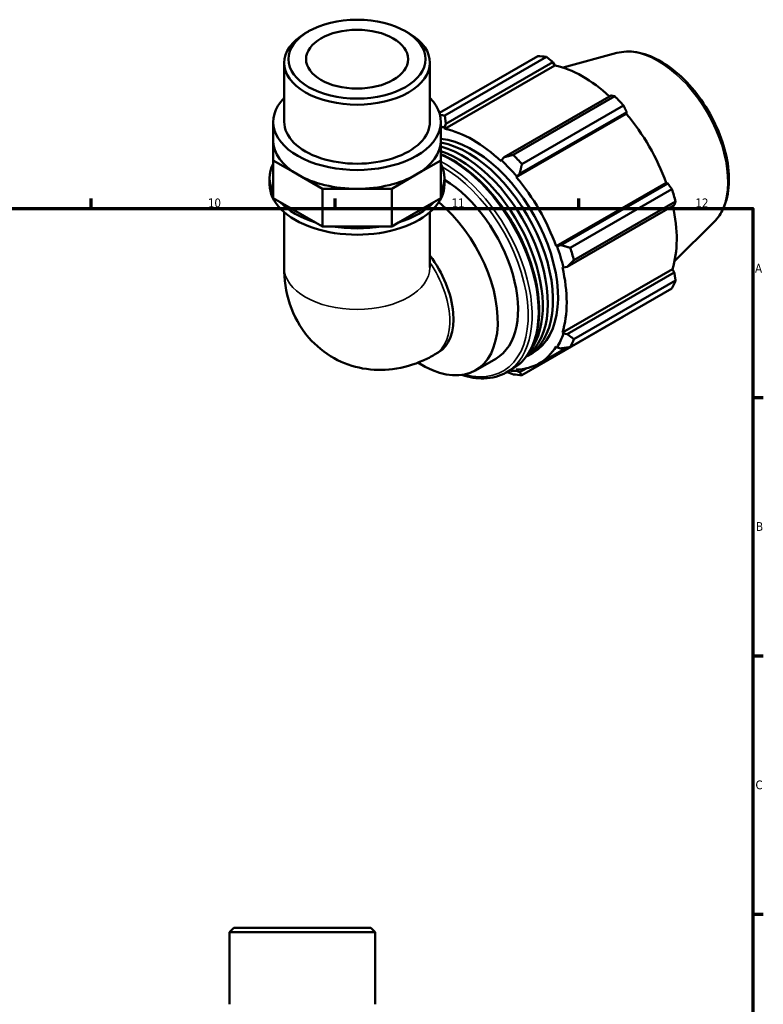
# Model space of a CAD drawing. Header units: millimetres. Extents: x 0 to 931, y 0 to 920.
# Tile 6 of 6: x 610 to 824, y 345 to 628. Entities that reach past the tile are written whole.
import ezdxf

# ---------------------------------------------------------------- set-up
doc = ezdxf.new("R2010")
doc.units = ezdxf.units.MM
for name, color, linetype, lineweight in [('Border (ISO)', 7, 'Continuous', 70), ('Visible (ISO)', 7, 'Continuous', 50), ('Visible Narrow (ISO)', 7, 'Continuous', 35)]:
    doc.layers.add(name, color=color, linetype=linetype, lineweight=lineweight)
doc.styles.add('Note Text (ISO)', font='tahoma.ttf')

# ---------------------------------------------------------------- blocks, each defined once
blk = doc.blocks.new('Borders Default Border')
at = {"layer": 'Border (ISO)'}
for p, q in [((630.75, 574), (630.75, 576.9)), ((700.83, 574), (700.83, 576.9)), ((770.92, 574), (770.92, 576.9)), ((821, 519.75), (823.9, 519.75)), ((821, 445.5), (823.9, 445.5)), ((821, 371.25), (823.9, 371.25))]:
    blk.add_line(p, q, dxfattribs=at)
at = {"layer": 'Border (ISO)', "flags": 128}
blk.add_lwpolyline([(20, 20), (20, 574), (821, 574), (821, 20), (20, 20)], dxfattribs=at)
at = {"layer": 'Border (ISO)', "color": 232, "true_color": 0xca0064, "char_height": 2.5, "attachment_point": 7, "style": 'Note Text (ISO)'}
for s, insert in [('10', (664.29, 574.35)), ('11', (734.37, 574.4)), ('12', (804.46, 574.4)), ('A', (821.59, 555.62)), ('B', (821.89, 481.38)), ('C', (821.73, 407.08))]:
    blk.add_mtext(s, dxfattribs=dict(at, insert=insert))

msp = doc.modelspace()

# ---------------------------------------------------------------- linework, layer by layer
at = {"layer": 'Visible (ISO)'}
for p, q in [((693.189, 624.933), (692.296, 624.415)), ((721.152, 624.933), (722.045, 624.415)), ((730.846, 601.545), (759.111, 617.822)), ((761.642, 617.577), (732.412, 600.745)), ((781.89, 618.718), (766.407, 614.519)), ((686.215, 598.957), (686.215, 615.915)), ((728.125, 598.957), (728.125, 615.915)), ((732.382, 596.95), (764.01, 615.163)), ((732.7, 598.393), (763.466, 616.11)), ((763.466, 616.11), (764.01, 615.163)), ((780.204, 606.471), (749.438, 588.754)), ((752.046, 589.439), (781.275, 606.271)), ((783.806, 603.601), (754.576, 586.769)), ((752.939, 583.032), (784.568, 601.246)), ((753.92, 584.027), (784.687, 601.744)), ((784.687, 601.744), (784.568, 601.246)), ((683.08, 599.314), (683.072, 599.309)), ((683.072, 599.309), (683.072, 598.957)), ((683.072, 593.561), (683.072, 598.957)), ((731.269, 599.309), (731.261, 599.314)), ((731.269, 598.957), (731.269, 599.309)), ((731.269, 593.561), (731.269, 598.957)), ((732.295, 597.32), (732.7, 598.393)), ((732.382, 596.95), (732.295, 597.32)), ((683.072, 593.561), (683.072, 587.813)), ((731.269, 587.813), (731.269, 593.561)), ((749.438, 588.754), (748.684, 587.881)), ((683.072, 587.813), (690.13, 583.748)), ((683.072, 577.021), (683.072, 587.813)), ((724.211, 583.748), (731.269, 587.813)), ((731.269, 577.021), (731.269, 587.813)), ((748.684, 587.881), (748.597, 587.612)), ((690.13, 583.748), (697.189, 579.684)), ((717.152, 579.684), (724.211, 583.748)), ((752.939, 583.032), (753.073, 583.252)), ((753.073, 583.252), (753.92, 584.027)), ((682.024, 580.971), (682.024, 582.769)), ((732.316, 580.971), (732.316, 582.769)), ((764.405, 563.173), (796.033, 581.386)), ((796.522, 581.244), (765.756, 563.526)), ((796.033, 581.386), (796.522, 581.244)), ((697.189, 579.684), (707.17, 579.684)), ((697.189, 568.892), (697.189, 579.684)), ((707.17, 579.684), (717.152, 579.684)), ((717.152, 568.892), (717.152, 579.684)), ((768.459, 562.723), (797.689, 579.555)), ((685.051, 575.881), (683.072, 577.021)), ((695.21, 570.032), (685.051, 575.881)), ((729.29, 575.881), (719.131, 570.032)), ((731.269, 577.021), (729.29, 575.881)), ((767.613, 557.275), (798.379, 574.992)), ((798.737, 576.025), (769.508, 559.193)), ((686.215, 572.966), (686.215, 557.069)), ((728.125, 572.966), (728.125, 557.069)), ((697.189, 568.892), (695.21, 570.032)), ((699.987, 568.892), (697.189, 568.892)), ((714.354, 568.892), (699.987, 568.892)), ((717.152, 568.892), (714.354, 568.892)), ((719.131, 570.032), (717.152, 568.892)), ((809.849, 570.166), (798.446, 558.882)), ((764.662, 563.179), (764.405, 563.173)), ((765.756, 563.526), (764.662, 563.179)), ((766.203, 557.117), (766.48, 557.058)), ((766.203, 538.369), (797.832, 556.582)), ((766.48, 557.058), (767.613, 557.275)), ((798.379, 555.64), (767.613, 537.923)), ((797.832, 556.582), (798.379, 555.64)), ((769.508, 536.493), (798.737, 553.326)), ((797.689, 551.003), (768.459, 534.171)), ((754.576, 526.114), (783.806, 542.947)), ((766.48, 538.109), (766.203, 538.369)), ((767.613, 537.923), (766.48, 538.109)), ((729.482, 532.03), (730.521, 532.629)), ((756.294, 531.725), (757.756, 532.567)), ((759.517, 529.508), (767.355, 534.021)), ((764.405, 534.384), (764.662, 534.081)), ((764.662, 534.081), (765.756, 533.81)), ((741.221, 527.488), (747.066, 530.854)), ((750.087, 526.916), (751.879, 527.948)), ((753.073, 527.356), (752.939, 527.73)), ((753.92, 526.941), (753.073, 527.356)), ((755.946, 528.108), (753.92, 526.941)), ((671.714, 367.306), (670.456, 366.049)), ((670.456, 345.306), (670.456, 366.049)), ((712.366, 366.049), (670.456, 366.049)), ((671.714, 367.306), (711.109, 367.306)), ((711.109, 367.306), (712.366, 366.049)), ((712.366, 345.306), (712.366, 366.049))]:
    msp.add_line(p, q, dxfattribs=at)
for major_axis in [(19.698, 0), (14.668, 0)]:
    msp.add_ellipse((707.17, 616.943), major_axis=major_axis, ratio=0.5758617, dxfattribs=at)
for centre, major_axis, ratio, start_param, end_param in [((707.17, 615.915), (-20.955, 0), 0.5758617, 5.5016397, 10.2063236), ((771.459, 580.384), (-20.46, 35.53), 0.5780931, 5.8451561, 5.9396837), ((772.118, 580.764), (19.028, -33.043), 0.5780931, 2.0696433, 2.6635608), ((707.17, 598.957), (-24.098, 0), 0.5758617, 5.7667102, 9.9412531), ((771.459, 580.384), (20.46, -35.53), 0.5780931, 1.9181653, 2.0126929), ((742.229, 563.552), (-20.46, 35.53), 0.5780931, 5.8451561, 5.8964474), ((772.118, 580.764), (19.028, -33.043), 0.5780931, 1.2672974, 1.8781627), ((707.17, 598.957), (-20.955, 0), 0.5758617, 0, 3.1415927), ((740.489, 562.55), (19.233, -33.398), 0.5780931, 2.6635608, 2.7032889), ((740.489, 562.55), (-19.028, 33.043), 0.5780931, 5.1942882, 5.8051535), ((707.17, 593.561), (-24.098, 0), 0.5758617, 0, 0.7853982), ((707.17, 593.561), (24.098, 0), 0.5758617, 5.4977871, 6.2831853), ((740.489, 562.55), (17.266, -29.984), 0.5780931, 0, 2.7445512), ((739.028, 561.709), (17.266, -29.984), 0.5780931, 6.2552243, 8.9640334), ((737.567, 560.867), (17.266, -29.984), 0.5780931, 0.0626699, 2.6184761), ((736.105, 560.026), (17.266, -29.984), 0.5780931, 0.2333782, 2.5571253), ((742.229, 563.552), (-20.46, 35.53), 0.5780931, 5.059758, 5.1542856), ((707.17, 582.769), (-25.146, 0), 0.5758617, 5.9934983, 6.5728723), ((707.17, 582.769), (25.146, 0), 0.5758617, 5.9934983, 6.5728723), ((740.489, 562.55), (19.233, -33.398), 0.5780931, 1.8781627, 2.0526956), ((707.17, 593.561), (24.098, 0), 0.5758617, 3.9269908, 4.712389), ((707.17, 593.561), (24.098, 0), 0.5758617, 4.712389, 5.4977871), ((740.489, 562.55), (-19.028, 33.043), 0.5780931, 4.4088901, 5.0197553), ((707.17, 580.971), (-25.146, 0), 0.5758617, 0, 3.1415927), ((731.721, 557.501), (15.345, -26.647), 0.5780931, 0, 2.3307487), ((771.459, 580.384), (20.46, -35.53), 0.5780931, 1.1327672, 1.2272947), ((707.17, 582.769), (25.146, 0), 0.5758617, 3.6373038, 4.2166778), ((707.17, 582.769), (25.146, 0), 0.5758617, 5.2081001, 5.7874741), ((725.876, 554.135), (15.345, -26.647), 0.5780931, 5.4444709, 8.4174334), ((772.118, 580.764), (19.028, -33.043), 0.5780931, 0.4818993, 1.0759774), ((707.17, 582.769), (25.146, 0), 0.5758617, 4.422702, 5.002076), ((740.489, 562.55), (19.233, -33.398), 0.5780931, 1.0927645, 1.2672974), ((720.064, 550.788), (10.457, -18.159), 0.5780931, 0, 1.782876), ((742.229, 563.552), (-20.46, 35.53), 0.5780931, 4.2743598, 4.3688874), ((740.489, 562.55), (-19.028, 33.043), 0.5780931, 3.6234919, 4.2343571), ((771.459, 580.384), (20.46, -35.53), 0.5780931, 0.347369, 0.4418966), ((740.489, 562.55), (19.233, -33.398), 0.5780931, 0.3073663, 0.4818993), ((742.229, 563.552), (20.46, -35.53), 0.5780931, 0.347369, 0.4418966), ((740.489, 562.55), (19.028, -33.043), 0.5780931, 5.9796864, 6.5905516), ((740.489, 562.55), (19.233, -33.398), 0.5780931, 5.8948269, 5.9796864), ((742.229, 563.552), (20.46, -35.53), 0.5780931, 5.8451561, 5.9396837)]:
    msp.add_ellipse(centre, major_axis=major_axis, ratio=ratio, start_param=start_param, end_param=end_param, dxfattribs=at)
for points, weights in [([(763.466, 616.11), (762.576, 616.831), (761.642, 617.577)], [1.00286889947, 1.00184242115, 1]), ([(781.275, 606.271), (780.733, 606.375), (780.204, 606.471)], [1, 1.00184242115, 1.00286889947]), ([(784.687, 601.744), (784.259, 602.656), (783.806, 603.601)], [1.00286889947, 1.00184242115, 1]), ([(732.7, 598.393), (732.548, 599.538), (732.412, 600.745)], [1.00658545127, 1.01261861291, 1.01785635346]), ([(752.046, 589.439), (750.704, 589.083), (749.438, 588.754)], [1.01785635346, 1.01261861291, 1.00658545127]), ([(753.92, 584.027), (754.23, 585.363), (754.576, 586.769)], [1.00658545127, 1.01261861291, 1.01785635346]), ([(797.689, 579.555), (797.097, 580.419), (796.522, 581.244)], [1, 1.00184242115, 1.00286889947]), ([(798.379, 574.992), (798.558, 575.5), (798.737, 576.025)], [1.00286889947, 1.00184242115, 1]), ([(768.459, 562.723), (767.069, 563.126), (765.756, 563.526)], [1.01785635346, 1.01261861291, 1.00658545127]), ([(767.613, 557.275), (768.53, 558.208), (769.508, 559.193)], [1.00658545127, 1.01261861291, 1.01785635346]), ([(798.737, 553.326), (798.558, 554.508), (798.379, 555.64)], [1, 1.00184242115, 1.00286889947]), ([(783.806, 542.947), (783.829, 542.991), (783.852, 543.035)], [1, 1.00009281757, 1.00018356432]), ([(769.508, 536.493), (768.53, 537.216), (767.613, 537.923)], [1.01785635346, 1.01261861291, 1.00658545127]), ([(765.756, 533.81), (767.069, 533.98), (768.459, 534.171)], [1.00658545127, 1.01261861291, 1.01785635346]), ([(750.296, 527.036), (751.154, 526.7), (752.046, 526.36)], [1.010530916, 1.01436985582, 1.01785635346]), ([(754.576, 526.114), (754.23, 526.53), (753.92, 526.941)], [1.01785635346, 1.01261861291, 1.00658545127])]:
    msp.add_rational_spline(points, weights, degree=2, dxfattribs=at)
for points, knots in [([(781.89, 618.718), (783.645, 619.194), (785.543, 619.254), (789.603, 618.595), (791.78, 617.801), (796.158, 615.408), (798.358, 613.775), (802.503, 609.873), (804.448, 607.604), (807.895, 602.668), (809.4, 600.003), (811.832, 594.529), (812.76, 591.72), (813.938, 586.212), (814.185, 583.514), (813.933, 578.489), (813.433, 576.158), (811.862, 572.614), (810.962, 571.267), (809.849, 570.166)], [5.6508865, 5.6508865, 5.6508865, 5.6508865, 5.9396218, 5.9396218, 6.2578392, 6.2578392, 6.5894607, 6.5894607, 6.9204191, 6.9204191, 7.2497497, 7.2497497, 7.579163, 7.579163, 7.9102965, 7.9102965, 8.2416217, 8.2416217, 8.4901479, 8.4901479, 8.4901479, 8.4901479]), ([(731.269, 589.671), (733.691, 588.634), (736.141, 587.172), (741.205, 583.303), (743.801, 580.801), (748.571, 575.147), (750.746, 571.996), (754.461, 565.359), (756.002, 561.876), (758.296, 554.918), (759.048, 551.445), (759.68, 544.85), (759.558, 541.73), (758.429, 536.165), (757.423, 533.717), (754.876, 530.154), (753.482, 528.871), (751.879, 527.948)], [6.1561281, 6.1561281, 6.1561281, 6.1561281, 6.4446419, 6.4446419, 6.7683308, 6.7683308, 7.0913845, 7.0913845, 7.4141927, 7.4141927, 7.737316, 7.737316, 8.0610677, 8.0610677, 8.3836775, 8.3836775, 8.6413135, 8.6413135, 8.6413135, 8.6413135]), ([(686.215, 557.069), (686.215, 553.736), (686.646, 550.196), (688.966, 543.275), (690.71, 539.907), (695.322, 534.586), (697.817, 532.522), (703.194, 529.55), (706.011, 528.577), (711.759, 527.53), (714.668, 527.52), (720.61, 528.267), (723.533, 529.179), (727.314, 530.852), (728.424, 531.421), (729.482, 532.03)], [3.1415927, 3.1415927, 3.1415927, 3.1415927, 3.4557519, 3.4557519, 3.7308719, 3.7308719, 3.9390517, 3.9390517, 4.132108, 4.132108, 4.3410756, 4.3410756, 4.5974913, 4.5974913, 4.712389, 4.712389, 4.712389, 4.712389]), ([(750.087, 526.916), (748.18, 525.818), (745.982, 525.234), (741.622, 525.139), (739.504, 525.477), (737.341, 526.172)], [2.3581282, 2.3581282, 2.3581282, 2.3581282, 2.66459471, 2.66459471, 2.9249844, 2.9249844, 2.9249844, 2.9249844])]:
    msp.add_open_spline(points, degree=3, knots=knots, dxfattribs=at)
at = {"layer": 'Visible Narrow (ISO)'}
for centre, major_axis, ratio, start_param, end_param in [((793.732, 593.211), (-14.141, 24.556), 0.5780931, 3.2927583, 6.1320197), ((734.078, 558.859), (17.8, -30.911), 0.5780931, 0, 2.4697493), ((732.287, 557.827), (17.8, -30.911), 0.5780931, 0, 2.3985072), ((731.721, 557.501), (17.401, -30.218), 0.5780931, 5.7601113, 8.6435391), ((719.024, 550.19), (10.457, -18.159), 0.5780931, 0, 1.6967392), ((707.17, 557.069), (20.955, 0), 0.5758617, 3.1415927, 6.2831853)]:
    msp.add_ellipse(centre, major_axis=major_axis, ratio=ratio, start_param=start_param, end_param=end_param, dxfattribs=at)

# ---------------------------------------------------------------- block references
msp.add_blockref('Borders Default Border', (0, 0))

doc.saveas('drawing.dxf')
